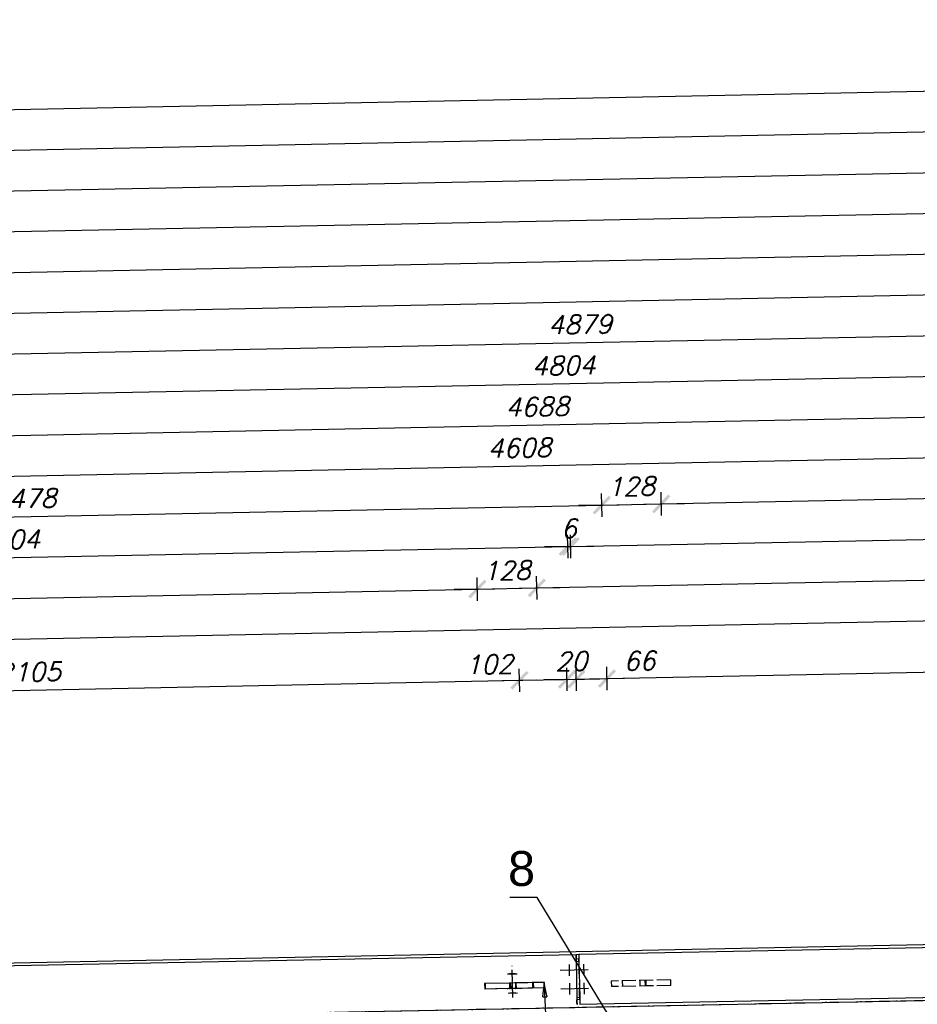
# Model space of a CAD drawing. Header units: millimetres. Extents: x 1814 to 94182, y 11562 to 49454.
# Tile 222 of 256: x 16289 to 16482, y 28853 to 29065. Entities that reach past the tile are written whole.
import ezdxf

# ---------------------------------------------------------------- set-up
doc = ezdxf.new("R2010")
doc.units = ezdxf.units.MM
doc.linetypes.add('ACAD_ISO02W100', pattern=[15, 12, -3])
doc.linetypes.add('ACAD_ISO04W100', pattern=[30, 24, -3, 0, -3])
doc.layers.add('wymiar', color=135, linetype='Continuous', lineweight=9)
doc.styles.add('ARIAL', font='arial.ttf')
doc.styles.add('WYMIARY', font='simplex.shx', dxfattribs={"oblique": 15})
doc.dimstyles.new('1-25', dxfattribs={"dimscale": 25, "dimtxt": 0.16, "dimasz": 0.2, "dimexe": 0.1, "dimexo": 0.1, "dimgap": 0.075, "dimtad": 1, "dimdec": 0, "dimlfac": 10, "dimrnd": 0.01, "dimzin": 9, "dimtxsty": 'WYMIARY', "dimblk": 'ARCHTICK', "dimcen": 0.2, "dimdle": 0.15, "dimadec": 1, "dimazin": 1, "dimtfac": 1, "dimtdec": 0, "dimtix": 1, "dimtmove": 2, "dimatfit": 3, "dimldrblk": 'ARCHTICK', "dimfxl": 0, "dimarcsym": 0})

# ---------------------------------------------------------------- blocks, each defined once
blk = doc.blocks.new('_ARCHTICK')
at = {"color": 0, "linetype": 'ByBlock', "lineweight": -2}
blk.add_solid([(0.398, 0.309), (0.309, 0.398), (-0.309, -0.398), (-0.398, -0.309)], dxfattribs=at)
blk = doc.blocks.new('*D718')
at = {"layer": 'Defpoints', "color": 0}
for p in [(17128.31, 28948.35), (17129.7, 28878.86), (16188.68, 28853.54)]:
    blk.add_point(p, dxfattribs=at)
at = {"layer": 'wymiar', "color": 0, "lineweight": -2}
for p, q in [((17128.36, 28945.85), (17128.26, 28950.84)), ((16183.41, 28929.44), (17132.06, 28948.42)), ((16187.21, 28927.02), (16187.11, 28932.02))]:
    blk.add_line(p, q, dxfattribs=at)
at = {"layer": 'wymiar', "color": 0, "lineweight": -2, "xscale": 5, "yscale": 5, "zscale": 5}
for p, rotation in [((17128.31, 28948.35), 1.146122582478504), ((16187.16, 28929.52), 181.1461225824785)]:
    blk.add_blockref('_ARCHTICK', p, dxfattribs=dict(at, rotation=rotation))
at = {"layer": 'wymiar', "color": 0, "insert": (16657.66, 28942.81), "char_height": 4, "attachment_point": 5, "rotation": 1.1461, "style": 'WYMIARY'}
blk.add_mtext('9413', dxfattribs=at)
blk = doc.blocks.new('*D719')
at = {"layer": 'Defpoints', "color": 0}
for p in [(16387.14, 28942.27), (16168, 28859.62), (16388.84, 28856.94)]:
    blk.add_point(p, dxfattribs=at)
at = {"layer": 'wymiar', "color": 0, "lineweight": -2}
for p, q in [((16387.19, 28939.77), (16387.09, 28944.77)), ((16162.69, 28937.78), (16390.89, 28942.34)), ((16166.49, 28935.35), (16166.39, 28940.35))]:
    blk.add_line(p, q, dxfattribs=at)
at = {"layer": 'wymiar', "color": 0, "lineweight": -2, "xscale": 5, "yscale": 5, "zscale": 5}
for p, rotation in [((16387.14, 28942.27), 1.146202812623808), ((16166.44, 28937.85), 181.1462028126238)]:
    blk.add_blockref('_ARCHTICK', p, dxfattribs=dict(at, rotation=rotation))
at = {"layer": 'wymiar', "color": 0, "insert": (16276.71, 28943.94), "char_height": 4, "attachment_point": 5, "rotation": 1.1462, "style": 'WYMIARY'}
blk.add_mtext('2207', dxfattribs=at)
blk = doc.blocks.new('*D720')
at = {"layer": 'Defpoints', "color": 0}
for p in [(16406.59, 28951.41), (16168, 28859.62), (16408.45, 28858.43)]:
    blk.add_point(p, dxfattribs=at)
at = {"layer": 'wymiar', "color": 0, "lineweight": -2}
for p, q in [((16406.64, 28948.91), (16406.54, 28953.91)), ((16162.52, 28946.53), (16410.34, 28951.49)), ((16166.31, 28944.1), (16166.21, 28949.1))]:
    blk.add_line(p, q, dxfattribs=at)
at = {"layer": 'wymiar', "color": 0, "lineweight": -2, "xscale": 5, "yscale": 5, "zscale": 5}
for p, rotation in [((16406.59, 28951.41), 1.146202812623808), ((16166.26, 28946.6), 181.1462028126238)]:
    blk.add_blockref('_ARCHTICK', p, dxfattribs=dict(at, rotation=rotation))
at = {"layer": 'wymiar', "color": 0, "insert": (16286.35, 28952.88), "char_height": 4, "attachment_point": 5, "rotation": 1.1462, "style": 'WYMIARY'}
blk.add_mtext('2404', dxfattribs=at)
blk = doc.blocks.new('*D721')
at = {"layer": 'Defpoints', "color": 0}
for p in [(16413.87, 28960.31), (16168, 28859.62), (16415.93, 28857.48)]:
    blk.add_point(p, dxfattribs=at)
at = {"layer": 'wymiar', "color": 0, "lineweight": -2}
for p, q in [((16413.92, 28957.81), (16413.82, 28962.81)), ((16162.34, 28955.28), (16417.62, 28960.38)), ((16166.14, 28952.85), (16166.04, 28957.85))]:
    blk.add_line(p, q, dxfattribs=at)
at = {"layer": 'wymiar', "color": 0, "lineweight": -2, "xscale": 5, "yscale": 5, "zscale": 5}
for p, rotation in [((16413.87, 28960.31), 1.146202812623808), ((16166.09, 28955.35), 181.1462028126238)]:
    blk.add_blockref('_ARCHTICK', p, dxfattribs=dict(at, rotation=rotation))
at = {"layer": 'wymiar', "color": 0, "insert": (16289.9, 28961.7), "char_height": 4, "attachment_point": 5, "rotation": 1.1462, "style": 'WYMIARY'}
blk.add_mtext('2478', dxfattribs=at)
blk = doc.blocks.new('*D722')
at = {"layer": 'Defpoints', "color": 0}
for p in [(16626.61, 28973.32), (16628.84, 28861.74), (16168, 28859.62)]:
    blk.add_point(p, dxfattribs=at)
at = {"layer": 'wymiar', "color": 0, "lineweight": -2}
for p, q in [((16626.66, 28970.82), (16626.56, 28975.82)), ((16162.17, 28964.02), (16630.36, 28973.39)), ((16165.96, 28961.6), (16165.86, 28966.6))]:
    blk.add_line(p, q, dxfattribs=at)
at = {"layer": 'wymiar', "color": 0, "lineweight": -2, "xscale": 5, "yscale": 5, "zscale": 5}
for p, rotation in [((16626.61, 28973.32), 1.146202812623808), ((16165.91, 28964.1), 181.1462028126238)]:
    blk.add_blockref('_ARCHTICK', p, dxfattribs=dict(at, rotation=rotation))
at = {"layer": 'wymiar', "color": 0, "insert": (16396.19, 28972.58), "char_height": 4, "attachment_point": 5, "rotation": 1.1462, "style": 'WYMIARY'}
blk.add_mtext('4608', dxfattribs=at)
blk = doc.blocks.new('*D723')
at = {"layer": 'Defpoints', "color": 0}
for p in [(16634.42, 28982.22), (16636.67, 28869.6), (16168, 28859.62)]:
    blk.add_point(p, dxfattribs=at)
at = {"layer": 'wymiar', "color": 0, "lineweight": -2}
for p, q in [((16634.47, 28979.72), (16634.37, 28984.72)), ((16161.99, 28972.77), (16638.17, 28982.3)), ((16165.79, 28970.35), (16165.69, 28975.35))]:
    blk.add_line(p, q, dxfattribs=at)
at = {"layer": 'wymiar', "color": 0, "lineweight": -2, "xscale": 5, "yscale": 5, "zscale": 5}
for p, rotation in [((16634.42, 28982.22), 1.146202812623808), ((16165.74, 28972.85), 181.1462028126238)]:
    blk.add_blockref('_ARCHTICK', p, dxfattribs=dict(at, rotation=rotation))
at = {"layer": 'wymiar', "color": 0, "insert": (16400, 28981.41), "char_height": 4, "attachment_point": 5, "rotation": 1.1462, "style": 'WYMIARY'}
blk.add_mtext('4688', dxfattribs=at)
blk = doc.blocks.new('*D724')
at = {"layer": 'Defpoints', "color": 0}
for p in [(16645.89, 28991.2), (16648.45, 28863.23), (16168, 28859.62)]:
    blk.add_point(p, dxfattribs=at)
at = {"layer": 'wymiar', "color": 0, "lineweight": -2}
for p, q in [((16645.94, 28988.71), (16645.84, 28993.7)), ((16161.81, 28981.52), (16649.64, 28991.28)), ((16165.61, 28979.1), (16165.51, 28984.09))]:
    blk.add_line(p, q, dxfattribs=at)
at = {"layer": 'wymiar', "color": 0, "lineweight": -2, "xscale": 5, "yscale": 5, "zscale": 5}
for p, rotation in [((16645.89, 28991.2), 1.146202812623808), ((16165.56, 28981.59), 181.1462028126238)]:
    blk.add_blockref('_ARCHTICK', p, dxfattribs=dict(at, rotation=rotation))
at = {"layer": 'wymiar', "color": 0, "insert": (16405.65, 28990.27), "char_height": 4, "attachment_point": 5, "rotation": 1.1462, "style": 'WYMIARY'}
blk.add_mtext('4804', dxfattribs=at)
blk = doc.blocks.new('*D725')
at = {"layer": 'Defpoints', "color": 0}
for p in [(16653.17, 29000.1), (16655.93, 28862.28), (16168, 28859.62)]:
    blk.add_point(p, dxfattribs=at)
at = {"layer": 'wymiar', "color": 0, "lineweight": -2}
for p, q in [((16653.22, 28997.6), (16653.12, 29002.6)), ((16161.64, 28990.27), (16656.92, 29000.18)), ((16165.44, 28987.84), (16165.34, 28992.84))]:
    blk.add_line(p, q, dxfattribs=at)
at = {"layer": 'wymiar', "color": 0, "lineweight": -2, "xscale": 5, "yscale": 5, "zscale": 5}
for p, rotation in [((16653.17, 29000.1), 1.146202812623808), ((16165.39, 28990.34), 181.1462028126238)]:
    blk.add_blockref('_ARCHTICK', p, dxfattribs=dict(at, rotation=rotation))
at = {"layer": 'wymiar', "color": 0, "insert": (16409.2, 28999.1), "char_height": 4, "attachment_point": 5, "rotation": 1.1462, "style": 'WYMIARY'}
blk.add_mtext('4879', dxfattribs=at)
blk = doc.blocks.new('*D726')
at = {"layer": 'Defpoints', "color": 0}
for p in [(16865.91, 29013.11), (16868.84, 28866.54), (16168, 28859.62)]:
    blk.add_point(p, dxfattribs=at)
at = {"layer": 'wymiar', "color": 0, "lineweight": -2}
for p, q in [((16865.96, 29010.61), (16865.86, 29015.61)), ((16161.46, 28999.02), (16869.66, 29013.19)), ((16165.26, 28996.59), (16165.16, 29001.59))]:
    blk.add_line(p, q, dxfattribs=at)
at = {"layer": 'wymiar', "color": 0, "lineweight": -2, "xscale": 5, "yscale": 5, "zscale": 5}
for p, rotation in [((16865.91, 29013.11), 1.146202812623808), ((16165.21, 28999.09), 181.1462028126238)]:
    blk.add_blockref('_ARCHTICK', p, dxfattribs=dict(at, rotation=rotation))
at = {"layer": 'wymiar', "color": 0, "insert": (16515.49, 29009.98), "char_height": 4, "attachment_point": 5, "rotation": 1.1462, "style": 'WYMIARY'}
blk.add_mtext('7008', dxfattribs=at)
blk = doc.blocks.new('*D727')
at = {"layer": 'Defpoints', "color": 0}
for p in [(16873.71, 29022.02), (16876.68, 28873.8), (16168, 28859.62)]:
    blk.add_point(p, dxfattribs=at)
at = {"layer": 'wymiar', "color": 0, "lineweight": -2}
for p, q in [((16873.76, 29019.52), (16873.66, 29024.52)), ((16161.29, 29007.76), (16877.46, 29022.09)), ((16165.09, 29005.34), (16164.99, 29010.34))]:
    blk.add_line(p, q, dxfattribs=at)
at = {"layer": 'wymiar', "color": 0, "lineweight": -2, "xscale": 5, "yscale": 5, "zscale": 5}
for p, rotation in [((16873.71, 29022.02), 1.146202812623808), ((16165.04, 29007.84), 181.1462028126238)]:
    blk.add_blockref('_ARCHTICK', p, dxfattribs=dict(at, rotation=rotation))
at = {"layer": 'wymiar', "color": 0, "insert": (16519.3, 29018.8), "char_height": 4, "attachment_point": 5, "rotation": 1.1462, "style": 'WYMIARY'}
blk.add_mtext('7088', dxfattribs=at)
blk = doc.blocks.new('*D728')
at = {"layer": 'Defpoints', "color": 0}
for p in [(16885.19, 29031), (16888.45, 28868.03), (16168, 28859.62)]:
    blk.add_point(p, dxfattribs=at)
at = {"layer": 'wymiar', "color": 0, "lineweight": -2}
for p, q in [((16885.24, 29028.5), (16885.14, 29033.5)), ((16161.11, 29016.51), (16888.94, 29031.07)), ((16164.91, 29014.09), (16164.81, 29019.09))]:
    blk.add_line(p, q, dxfattribs=at)
at = {"layer": 'wymiar', "color": 0, "lineweight": -2, "xscale": 5, "yscale": 5, "zscale": 5}
for p, rotation in [((16885.19, 29031), 1.146202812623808), ((16164.86, 29016.59), 181.1462028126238)]:
    blk.add_blockref('_ARCHTICK', p, dxfattribs=dict(at, rotation=rotation))
at = {"layer": 'wymiar', "color": 0, "insert": (16524.95, 29027.67), "char_height": 4, "attachment_point": 5, "rotation": 1.1462, "style": 'WYMIARY'}
blk.add_mtext('7205', dxfattribs=at)
blk = doc.blocks.new('*D729')
at = {"layer": 'Defpoints', "color": 0}
for p in [(16892.47, 29039.9), (16895.91, 28867.68), (16168, 28859.62)]:
    blk.add_point(p, dxfattribs=at)
at = {"layer": 'wymiar', "color": 0, "lineweight": -2}
for p, q in [((16892.52, 29037.4), (16892.42, 29042.4)), ((16160.94, 29025.26), (16896.22, 29039.97)), ((16164.74, 29022.84), (16164.64, 29027.84))]:
    blk.add_line(p, q, dxfattribs=at)
at = {"layer": 'wymiar', "color": 0, "lineweight": -2, "xscale": 5, "yscale": 5, "zscale": 5}
for p, rotation in [((16892.47, 29039.9), 1.146202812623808), ((16164.69, 29025.34), 181.1462028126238)]:
    blk.add_blockref('_ARCHTICK', p, dxfattribs=dict(at, rotation=rotation))
at = {"layer": 'wymiar', "color": 0, "insert": (16528.5, 29036.49), "char_height": 4, "attachment_point": 5, "rotation": 1.1462, "style": 'WYMIARY'}
blk.add_mtext('7279', dxfattribs=at)
blk = doc.blocks.new('*D730')
at = {"layer": 'Defpoints', "color": 0}
for p in [(17105.16, 29052.9), (17108.8, 28871.34), (16168, 28859.62)]:
    blk.add_point(p, dxfattribs=at)
at = {"layer": 'wymiar', "color": 0, "lineweight": -2}
for p, q in [((17105.21, 29050.41), (17105.11, 29055.4)), ((16160.76, 29034.01), (17108.91, 29052.98)), ((16164.56, 29031.58), (16164.46, 29036.58))]:
    blk.add_line(p, q, dxfattribs=at)
at = {"layer": 'wymiar', "color": 0, "lineweight": -2, "xscale": 5, "yscale": 5, "zscale": 5}
for p, rotation in [((17105.16, 29052.9), 1.146202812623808), ((16164.51, 29034.08), 181.1462028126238)]:
    blk.add_blockref('_ARCHTICK', p, dxfattribs=dict(at, rotation=rotation))
at = {"layer": 'wymiar', "color": 0, "insert": (16634.76, 29047.37), "char_height": 4, "attachment_point": 5, "rotation": 1.1462, "style": 'WYMIARY'}
blk.add_mtext('9408', dxfattribs=at)
blk = doc.blocks.new('*D731')
at = {"layer": 'Defpoints', "color": 0}
for p in [(17126.04, 29062.07), (17129.7, 28878.86), (16168, 28859.62)]:
    blk.add_point(p, dxfattribs=at)
at = {"layer": 'wymiar', "color": 0, "lineweight": -2}
for p, q in [((17126.09, 29059.57), (17125.99, 29064.57)), ((16160.59, 29042.76), (17129.79, 29062.15)), ((16164.39, 29040.33), (16164.29, 29045.33))]:
    blk.add_line(p, q, dxfattribs=at)
at = {"layer": 'wymiar', "color": 0, "lineweight": -2, "xscale": 5, "yscale": 5, "zscale": 5}
for p, rotation in [((17126.04, 29062.07), 1.146202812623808), ((16164.34, 29042.83), 181.1462028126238)]:
    blk.add_blockref('_ARCHTICK', p, dxfattribs=dict(at, rotation=rotation))
at = {"layer": 'wymiar', "color": 0, "insert": (16645.11, 29056.33), "char_height": 4, "attachment_point": 5, "rotation": 1.1462, "style": 'WYMIARY'}
blk.add_mtext('9619', dxfattribs=at)
blk = doc.blocks.new('*D732')
at = {"layer": 'Defpoints', "color": 0}
for p in [(16399.91, 28942.52), (16388.84, 28856.94), (16401.6, 28857.79)]:
    blk.add_point(p, dxfattribs=at)
at = {"layer": 'wymiar', "color": 0, "lineweight": -2}
for p, q in [((16387.19, 28939.77), (16387.09, 28944.77)), ((16399.96, 28940.03), (16399.86, 28945.02)), ((16387.14, 28942.27), (16382.14, 28942.17)), ((16387.14, 28942.27), (16399.91, 28942.52)), ((16399.91, 28942.52), (16404.9, 28942.62))]:
    blk.add_line(p, q, dxfattribs=at)
at = {"layer": 'wymiar', "color": 0, "lineweight": -2, "xscale": 5, "yscale": 5, "zscale": 5}
for p, rotation in [((16387.14, 28942.27), 1.146202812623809), ((16399.91, 28942.52), 181.1462028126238)]:
    blk.add_blockref('_ARCHTICK', p, dxfattribs=dict(at, rotation=rotation))
at = {"layer": 'wymiar', "color": 0, "insert": (16393.44, 28946.27), "char_height": 4, "attachment_point": 5, "rotation": 1.1462, "style": 'WYMIARY'}
blk.add_mtext('128', dxfattribs=at)
blk = doc.blocks.new('*D733')
at = {"layer": 'Defpoints', "color": 0}
for p in [(17128.14, 28957.09), (17129.7, 28878.86), (16401.6, 28857.79)]:
    blk.add_point(p, dxfattribs=at)
at = {"layer": 'wymiar', "color": 0, "lineweight": -2}
for p, q in [((17128.19, 28954.6), (17128.09, 28959.59)), ((16396.16, 28942.45), (17131.89, 28957.17)), ((16399.96, 28940.03), (16399.86, 28945.02))]:
    blk.add_line(p, q, dxfattribs=at)
at = {"layer": 'wymiar', "color": 0, "lineweight": -2, "xscale": 5, "yscale": 5, "zscale": 5}
for p, rotation in [((17128.14, 28957.09), 1.146202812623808), ((16399.91, 28942.52), 181.1462028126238)]:
    blk.add_blockref('_ARCHTICK', p, dxfattribs=dict(at, rotation=rotation))
at = {"layer": 'wymiar', "color": 0, "insert": (16763.95, 28953.68), "char_height": 4, "attachment_point": 5, "rotation": 1.1462, "style": 'WYMIARY'}
blk.add_mtext('7284', dxfattribs=at)
blk = doc.blocks.new('*D734')
at = {"layer": 'Defpoints', "color": 0}
for p in [(16407.19, 28951.42), (16408.45, 28858.43), (16409.13, 28854.57)]:
    blk.add_point(p, dxfattribs=at)
at = {"layer": 'wymiar', "color": 0, "lineweight": -2}
for p, q in [((16406.64, 28948.91), (16406.54, 28953.91)), ((16407.24, 28948.92), (16407.14, 28953.92)), ((16406.59, 28951.41), (16401.59, 28951.31)), ((16406.59, 28951.41), (16407.19, 28951.42)), ((16407.19, 28951.42), (16412.19, 28951.52))]:
    blk.add_line(p, q, dxfattribs=at)
at = {"layer": 'wymiar', "color": 0, "lineweight": -2, "xscale": 5, "yscale": 5, "zscale": 5}
for p, rotation in [((16406.59, 28951.41), 1.146202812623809), ((16407.19, 28951.42), 181.1462028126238)]:
    blk.add_blockref('_ARCHTICK', p, dxfattribs=dict(at, rotation=rotation))
at = {"layer": 'wymiar', "color": 0, "insert": (16406.81, 28955.29), "char_height": 4, "attachment_point": 5, "rotation": 1.1462, "style": 'WYMIARY'}
blk.add_mtext('6', dxfattribs=at)
blk = doc.blocks.new('*D735')
at = {"layer": 'Defpoints', "color": 0}
for p in [(17127.96, 28965.84), (17129.7, 28878.86), (16409.13, 28854.57)]:
    blk.add_point(p, dxfattribs=at)
at = {"layer": 'wymiar', "color": 0, "lineweight": -2}
for p, q in [((17128.01, 28963.34), (17127.91, 28968.34)), ((16403.44, 28951.35), (17131.71, 28965.92)), ((16407.24, 28948.92), (16407.14, 28953.92))]:
    blk.add_line(p, q, dxfattribs=at)
at = {"layer": 'wymiar', "color": 0, "lineweight": -2, "xscale": 5, "yscale": 5, "zscale": 5}
for p, rotation in [((17127.96, 28965.84), 1.146202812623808), ((16407.19, 28951.42), 181.1462028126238)]:
    blk.add_blockref('_ARCHTICK', p, dxfattribs=dict(at, rotation=rotation))
at = {"layer": 'wymiar', "color": 0, "insert": (16767.5, 28962.51), "char_height": 4, "attachment_point": 5, "rotation": 1.1462, "style": 'WYMIARY'}
blk.add_mtext('7209', dxfattribs=at)
blk = doc.blocks.new('*D736')
at = {"layer": 'Defpoints', "color": 0}
for p in [(16426.64, 28960.56), (16415.93, 28857.48), (16428.71, 28857.14)]:
    blk.add_point(p, dxfattribs=at)
at = {"layer": 'wymiar', "color": 0, "lineweight": -2}
for p, q in [((16413.92, 28957.81), (16413.82, 28962.81)), ((16426.69, 28958.06), (16426.59, 28963.06)), ((16413.87, 28960.31), (16426.64, 28960.56)), ((16426.64, 28960.56), (16431.64, 28960.66)), ((16413.87, 28960.31), (16408.87, 28960.21))]:
    blk.add_line(p, q, dxfattribs=at)
at = {"layer": 'wymiar', "color": 0, "lineweight": -2, "xscale": 5, "yscale": 5, "zscale": 5}
for p, rotation in [((16426.64, 28960.56), 181.1462028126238), ((16413.87, 28960.31), 1.146202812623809)]:
    blk.add_blockref('_ARCHTICK', p, dxfattribs=dict(at, rotation=rotation))
at = {"layer": 'wymiar', "color": 0, "insert": (16420.17, 28964.31), "char_height": 4, "attachment_point": 5, "rotation": 1.1462, "style": 'WYMIARY'}
blk.add_mtext('128', dxfattribs=at)
blk = doc.blocks.new('*D737')
at = {"layer": 'Defpoints', "color": 0}
for p in [(17127.79, 28974.59), (17129.7, 28878.86), (16428.71, 28857.14)]:
    blk.add_point(p, dxfattribs=at)
at = {"layer": 'wymiar', "color": 0, "lineweight": -2}
for p, q in [((17127.84, 28972.09), (17127.74, 28977.09)), ((16422.89, 28960.49), (17131.54, 28974.67)), ((16426.69, 28958.06), (16426.59, 28963.06))]:
    blk.add_line(p, q, dxfattribs=at)
at = {"layer": 'wymiar', "color": 0, "lineweight": -2, "xscale": 5, "yscale": 5, "zscale": 5}
for p, rotation in [((17127.79, 28974.59), 1.146202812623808), ((16426.64, 28960.56), 181.1462028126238)]:
    blk.add_blockref('_ARCHTICK', p, dxfattribs=dict(at, rotation=rotation))
at = {"layer": 'wymiar', "color": 0, "insert": (16777.14, 28971.45), "char_height": 4, "attachment_point": 5, "rotation": 1.1462, "style": 'WYMIARY'}
blk.add_mtext('7013', dxfattribs=at)
blk = doc.blocks.new('*D781')
at = {"layer": 'Defpoints', "color": 0}
for p in [(16396.19, 28922.68), (16397.6, 28852.21), (16187.1, 28848)]:
    blk.add_point(p, dxfattribs=at)
at = {"layer": 'wymiar', "color": 0, "lineweight": -2}
for p, q in [((16396.24, 28920.18), (16396.14, 28925.17)), ((16181.95, 28918.39), (16399.94, 28922.75)), ((16185.74, 28915.96), (16185.64, 28920.96))]:
    blk.add_line(p, q, dxfattribs=at)
at = {"layer": 'wymiar', "color": 0, "lineweight": -2, "xscale": 5, "yscale": 5, "zscale": 5}
for p, rotation in [((16396.19, 28922.68), 1.146119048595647), ((16185.69, 28918.46), 181.1461190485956)]:
    blk.add_blockref('_ARCHTICK', p, dxfattribs=dict(at, rotation=rotation))
at = {"layer": 'wymiar', "color": 0, "insert": (16290.87, 28924.44), "char_height": 4, "attachment_point": 5, "rotation": 1.1461, "style": 'WYMIARY'}
blk.add_mtext('2105', dxfattribs=at)
blk = doc.blocks.new('*D782')
at = {"layer": 'Defpoints', "color": 0}
for p in [(16406.4, 28922.88), (16397.6, 28852.21), (16407.81, 28852.42)]:
    blk.add_point(p, dxfattribs=at)
at = {"layer": 'wymiar', "color": 0, "lineweight": -2}
for p, q in [((16396.24, 28920.18), (16396.14, 28925.17)), ((16406.45, 28920.38), (16406.35, 28925.38)), ((16392.45, 28922.6), (16410.15, 28922.95))]:
    blk.add_line(p, q, dxfattribs=at)
at = {"layer": 'wymiar', "color": 0, "lineweight": -2, "xscale": 5, "yscale": 5, "zscale": 5}
for p, rotation in [((16396.19, 28922.68), 181.1461190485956), ((16406.4, 28922.88), 1.146119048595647)]:
    blk.add_blockref('_ARCHTICK', p, dxfattribs=dict(at, rotation=rotation))
at = {"layer": 'wymiar', "color": 0, "insert": (16389.67, 28926.09), "char_height": 4, "attachment_point": 5, "rotation": 1.1461, "style": 'WYMIARY'}
blk.add_mtext('102', dxfattribs=at)
blk = doc.blocks.new('*D783')
at = {"layer": 'Defpoints', "color": 0}
for p in [(16408.42, 28922.92), (16407.81, 28852.42), (16409.83, 28852.46)]:
    blk.add_point(p, dxfattribs=at)
at = {"layer": 'wymiar', "color": 0, "lineweight": -2}
for p, q in [((16406.45, 28920.38), (16406.35, 28925.38)), ((16408.47, 28920.42), (16408.37, 28925.42)), ((16406.4, 28922.88), (16401.4, 28922.78)), ((16406.4, 28922.88), (16408.42, 28922.92)), ((16408.42, 28922.92), (16413.42, 28923.02))]:
    blk.add_line(p, q, dxfattribs=at)
at = {"layer": 'wymiar', "color": 0, "lineweight": -2, "xscale": 5, "yscale": 5, "zscale": 5}
for p, rotation in [((16406.4, 28922.88), 1.146119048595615), ((16408.42, 28922.92), 181.1461190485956)]:
    blk.add_blockref('_ARCHTICK', p, dxfattribs=dict(at, rotation=rotation))
at = {"layer": 'wymiar', "color": 0, "insert": (16407.33, 28926.77), "char_height": 4, "attachment_point": 5, "rotation": 1.1461, "style": 'WYMIARY'}
blk.add_mtext('20', dxfattribs=at)
blk = doc.blocks.new('*D784')
at = {"layer": 'Defpoints', "color": 0}
for p in [(16414.99, 28923.05), (16409.83, 28852.46), (16416.4, 28852.59)]:
    blk.add_point(p, dxfattribs=at)
at = {"layer": 'wymiar', "color": 0, "lineweight": -2}
for p, q in [((16408.47, 28920.42), (16408.37, 28925.42)), ((16415.04, 28920.55), (16414.94, 28925.55)), ((16404.67, 28922.84), (16418.74, 28923.13))]:
    blk.add_line(p, q, dxfattribs=at)
at = {"layer": 'wymiar', "color": 0, "lineweight": -2, "xscale": 5, "yscale": 5, "zscale": 5}
for p, rotation in [((16408.42, 28922.92), 181.1461190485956), ((16414.99, 28923.05), 1.146119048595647)]:
    blk.add_blockref('_ARCHTICK', p, dxfattribs=dict(at, rotation=rotation))
at = {"layer": 'wymiar', "color": 0, "insert": (16421.97, 28926.85), "char_height": 4, "attachment_point": 5, "rotation": 1.1461, "style": 'WYMIARY'}
blk.add_mtext('66', dxfattribs=at)
blk = doc.blocks.new('*D785')
at = {"layer": 'Defpoints', "color": 0}
for p in [(16639.74, 28927.55), (16641.15, 28857.09), (16416.4, 28852.59)]:
    blk.add_point(p, dxfattribs=at)
at = {"layer": 'wymiar', "color": 0, "lineweight": -2}
for p, q in [((16639.79, 28925.05), (16639.69, 28930.05)), ((16411.25, 28922.98), (16643.49, 28927.62)), ((16415.04, 28920.55), (16414.94, 28925.55))]:
    blk.add_line(p, q, dxfattribs=at)
at = {"layer": 'wymiar', "color": 0, "lineweight": -2, "xscale": 5, "yscale": 5, "zscale": 5}
for p, rotation in [((16639.74, 28927.55), 1.146119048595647), ((16414.99, 28923.05), 181.1461190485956)]:
    blk.add_blockref('_ARCHTICK', p, dxfattribs=dict(at, rotation=rotation))
at = {"layer": 'wymiar', "color": 0, "insert": (16527.29, 28929.17), "char_height": 4, "attachment_point": 5, "rotation": 1.1461, "style": 'WYMIARY'}
blk.add_mtext('2248', dxfattribs=at)

msp = doc.modelspace()

# ---------------------------------------------------------------- linework, layer by layer
at = {"color": 145, "linetype": 'Continuous', "ltscale": 0.25}
for p, q in [((16168.005, 28859.623), (16636.683, 28868.999)), ((16408.94, 28863.813), (16638.359, 28868.403)), ((16168.005, 28847.62), (17129.704, 28866.86)), ((16168.005, 28858.993), (16408.34, 28863.801)), ((16408.34, 28863.801), (16408.94, 28863.813)), ((16408.34, 28863.801), (16408.342, 28863.687)), ((16408.342, 28863.687), (16408.349, 28863.362)), ((16408.349, 28863.362), (16408.358, 28862.875)), ((16408.94, 28863.813), (16408.942, 28863.699)), ((16408.942, 28863.699), (16408.948, 28863.374)), ((16408.948, 28863.374), (16408.958, 28862.887)), ((16408.358, 28862.875), (16408.37, 28862.301)), ((16408.37, 28862.301), (16408.97, 28862.313)), ((16408.37, 28862.301), (16408.525, 28854.563)), ((16408.958, 28862.887), (16408.97, 28862.313)), ((16408.97, 28862.313), (16409.124, 28854.575)), ((16394.097, 28857.645), (16388.695, 28857.537)), ((16388.695, 28857.537), (16388.719, 28856.337)), ((16395.378, 28857.67), (16394.097, 28857.645)), ((16394.097, 28857.645), (16394.121, 28856.445)), ((16396.743, 28857.698), (16395.378, 28857.67)), ((16397.982, 28857.723), (16396.743, 28857.698)), ((16398.908, 28857.741), (16397.982, 28857.723)), ((16398.989, 28857.743), (16398.908, 28857.741)), ((16401.503, 28857.793), (16398.989, 28857.743)), ((16398.989, 28857.743), (16399.013, 28856.543)), ((16401.527, 28856.593), (16401.503, 28857.793)), ((16409.154, 28853.075), (16648.555, 28857.865)), ((16394.121, 28856.445), (16388.719, 28856.337)), ((16395.402, 28856.471), (16394.121, 28856.445)), ((16396.767, 28856.498), (16395.402, 28856.471)), ((16398.006, 28856.523), (16396.767, 28856.498)), ((16398.932, 28856.541), (16398.006, 28856.523)), ((16399.013, 28856.543), (16398.932, 28856.541)), ((16401.398, 28856.591), (16399.013, 28856.543)), ((16401.527, 28856.593), (16401.398, 28856.591)), ((16408.525, 28854.563), (16409.124, 28854.575)), ((16408.525, 28854.563), (16408.536, 28853.989)), ((16408.536, 28853.989), (16408.546, 28853.502)), ((16408.546, 28853.502), (16408.552, 28853.177)), ((16408.552, 28853.177), (16408.555, 28853.063)), ((16409.124, 28854.575), (16409.136, 28854.001)), ((16409.136, 28854.001), (16409.146, 28853.514)), ((16409.146, 28853.514), (16409.152, 28853.189)), ((16409.152, 28853.189), (16409.154, 28853.075))]:
    msp.add_line(p, q, dxfattribs=at)
at = {"color": 10, "linetype": 'ACAD_ISO04W100', "ltscale": 0.25}
for p, q in [((16166.504, 28847.59), (17131.205, 28866.89)), ((16394.777, 28854.505), (16394.629, 28861.909)), ((16406.831, 28861.6), (16406.879, 28859.201)), ((16409.935, 28861.662), (16409.983, 28859.263)), ((16393.651, 28859.589), (16395.699, 28859.63)), ((16395.301, 28859.622), (16394.049, 28859.597)), ((16410.959, 28860.483), (16404.555, 28860.355)), ((16406.855, 28860.401), (16406.855, 28860.401)), ((16409.959, 28860.463), (16409.959, 28860.463)), ((16406.911, 28857.601), (16406.959, 28855.202)), ((16410.015, 28857.663), (16410.063, 28855.264)), ((16393.733, 28855.485), (16395.781, 28855.526)), ((16395.383, 28855.518), (16394.131, 28855.493)), ((16411.039, 28856.483), (16404.635, 28856.355)), ((16406.935, 28856.401), (16406.935, 28856.401)), ((16410.039, 28856.463), (16410.039, 28856.463))]:
    msp.add_line(p, q, dxfattribs=at)
at = {"color": 84, "linetype": 'ACAD_ISO02W100', "ltscale": 0.25}
for p, q in [((16408.34, 28863.801), (16408.94, 28863.813)), ((16408.36, 28862.801), (16408.34, 28863.801)), ((16408.96, 28862.813), (16408.36, 28862.801)), ((16408.964, 28862.614), (16408.96, 28862.813)), ((16408.983, 28861.643), (16408.964, 28862.614)), ((16408.983, 28861.625), (16408.983, 28861.643)), ((16408.984, 28861.606), (16408.983, 28861.625)), ((16408.992, 28861.209), (16408.989, 28861.33)), ((16409.001, 28860.763), (16408.992, 28861.209)), ((16409.001, 28860.743), (16409.001, 28860.763)), ((16409.003, 28860.638), (16409.001, 28860.743)), ((16409.004, 28860.591), (16409.003, 28860.638)), ((16409.017, 28859.967), (16409.011, 28860.242)), ((16409.019, 28859.864), (16409.017, 28859.967)), ((16409.024, 28859.607), (16409.019, 28859.864)), ((16409.031, 28859.266), (16409.031, 28859.268)), ((16409.031, 28859.244), (16409.031, 28859.266)), ((16388.833, 28857.539), (16388.857, 28856.34)), ((16394.095, 28857.645), (16394.034, 28857.644)), ((16394.034, 28857.644), (16394.058, 28856.444)), ((16394.121, 28857.645), (16394.095, 28857.645)), ((16394.14, 28857.646), (16394.164, 28856.446)), ((16394.293, 28857.649), (16394.317, 28856.449)), ((16395.307, 28857.669), (16395.209, 28857.667)), ((16395.394, 28857.671), (16395.307, 28857.669)), ((16395.559, 28857.674), (16395.394, 28857.671)), ((16395.418, 28856.471), (16395.394, 28857.671)), ((16395.519, 28856.473), (16395.495, 28857.673)), ((16399.161, 28857.746), (16399.185, 28856.546)), ((16401.601, 28857.795), (16401.503, 28857.793)), ((16401.601, 28857.795), (16401.503, 28857.793)), ((16401.625, 28856.595), (16401.601, 28857.795)), ((16409.07, 28857.298), (16409.063, 28857.644)), ((16409.07, 28857.281), (16409.07, 28857.298)), ((16428.682, 28858.337), (16415.913, 28858.081)), ((16415.913, 28858.081), (16415.937, 28856.881)), ((16428.706, 28857.137), (16415.937, 28856.881)), ((16418.377, 28856.93), (16418.353, 28858.13)), ((16422.019, 28858.203), (16422.043, 28857.004)), ((16423.245, 28857.028), (16423.221, 28858.227)), ((16428.706, 28857.137), (16423.245, 28857.028)), ((16423.398, 28857.031), (16423.374, 28858.231)), ((16428.706, 28857.137), (16428.682, 28858.337)), ((16394.058, 28856.444), (16388.719, 28856.337)), ((16393.555, 28856.434), (16393.702, 28856.437)), ((16394.058, 28856.444), (16393.84, 28856.439)), ((16394.058, 28856.444), (16394.145, 28856.446)), ((16394.121, 28856.445), (16394.058, 28856.444)), ((16394.219, 28856.447), (16394.145, 28856.446)), ((16394.219, 28856.447), (16394.235, 28856.447)), ((16394.235, 28856.447), (16394.277, 28856.448)), ((16394.53, 28856.453), (16394.277, 28856.448)), ((16394.53, 28856.453), (16394.698, 28856.457)), ((16394.698, 28856.457), (16394.85, 28856.46)), ((16394.927, 28856.461), (16394.85, 28856.46)), ((16395.136, 28856.465), (16394.927, 28856.461)), ((16395.266, 28856.468), (16395.136, 28856.465)), ((16395.266, 28856.468), (16395.269, 28856.468)), ((16395.331, 28856.469), (16395.269, 28856.468)), ((16395.331, 28856.469), (16395.418, 28856.471)), ((16395.566, 28856.474), (16395.418, 28856.471)), ((16395.891, 28856.48), (16395.784, 28856.478)), ((16395.933, 28856.481), (16395.891, 28856.48)), ((16395.933, 28856.481), (16395.937, 28856.481)), ((16401.527, 28856.593), (16401.398, 28856.591)), ((16401.527, 28856.593), (16401.474, 28856.592)), ((16401.625, 28856.595), (16401.527, 28856.593)), ((16409.083, 28856.638), (16409.082, 28856.718)), ((16409.093, 28856.145), (16409.083, 28856.638)), ((16409.096, 28855.994), (16409.093, 28856.145)), ((16409.099, 28855.828), (16409.096, 28855.994)), ((16409.102, 28855.679), (16409.099, 28855.828)), ((16409.111, 28855.245), (16409.102, 28855.679)), ((16409.13, 28854.274), (16409.111, 28855.245)), ((16408.529, 28854.326), (16408.535, 28854.063)), ((16409.134, 28854.075), (16408.535, 28854.063)), ((16408.555, 28853.063), (16408.535, 28854.063)), ((16408.546, 28853.512), (16408.546, 28853.5)), ((16408.555, 28853.063), (16408.546, 28853.5)), ((16409.134, 28854.075), (16409.13, 28854.274))]:
    msp.add_line(p, q, dxfattribs=at)
at = {"color": 0, "linetype": 'ByBlock', "lineweight": -2}
for p, q in [((16401.209, 28854.677, -778.226), (16401.515, 28857.193, -778.226)), ((16401.515, 28857.193, -778.226), (16402.042, 28854.714, -778.226)), ((16401.209, 28854.677, -778.226), (16402.042, 28854.714, -778.226))]:
    msp.add_line(p, q, dxfattribs=at)
at = {"color": 7}
for points in [[(16417.888, 28846.532), (16399.978, 28875.997), (16394.151, 28875.997)], [(16401.515, 28857.193), (16403.115, 28821.052), (16426.423, 28821.052)]]:
    msp.add_lwpolyline(points, dxfattribs=at)

# ---------------------------------------------------------------- texts
at = {"color": 7, "style": 'ARIAL'}
msp.add_text('8', height=7.5, dxfattribs=at).set_placement((16393.726, 28878.497))

# ---------------------------------------------------------------- dimensions: what is measured, and where the dimension line sits
at = {"layer": 'wymiar'}
for base, p1, p2, angle, picture, middle in [((17126.039, 29062.074), (16168.005, 28859.623), (17129.704, 28878.863), 181.1462, '*D731', (16645.111, 29056.327)), ((17105.165, 29052.905), (16168.005, 28859.623), (17108.797, 28871.343), 181.1462, '*D730', (16634.762, 29047.369)), ((16892.467, 29039.897), (16168.005, 28859.623), (16895.912, 28867.684), 181.1462, '*D729', (16528.5, 29036.491)), ((16885.187, 29031), (16168.005, 28859.623), (16888.447, 28868.035), 181.1462, '*D728', (16524.948, 29027.668)), ((16873.711, 29022.018), (16168.005, 28859.623), (16876.676, 28873.801), 181.1462, '*D727', (16519.297, 29018.803)), ((16865.912, 29013.111), (16168.005, 28859.623), (16868.845, 28866.543), 181.1462, '*D726', (16515.486, 29009.975)), ((16653.168, 29000.102), (16168.005, 28859.623), (16655.925, 28862.283), 181.1462, '*D725', (16409.201, 28999.097)), ((16645.887, 28991.205), (16168.005, 28859.623), (16648.447, 28863.233), 181.1462, '*D724', (16405.648, 28990.274)), ((16634.418, 28982.224), (16168.005, 28859.623), (16636.671, 28869.599), 181.1462, '*D723', (16400.001, 28981.409)), ((16626.612, 28973.316), (16168.005, 28859.623), (16628.845, 28861.741), 181.1462, '*D722', (16396.186, 28972.581)), ((17127.789, 28974.591), (16428.706, 28857.137), (17129.705, 28878.863), 181.1462, '*D737', (16777.135, 28971.451)), ((17127.964, 28965.843), (16409.13, 28854.575), (17129.705, 28878.863), 181.1462, '*D735', (16767.501, 28962.507)), ((16426.636, 28960.563), (16415.925, 28857.481), (16428.706, 28857.137), 181.1462, '*D736', (16420.174, 28964.31)), ((16413.868, 28960.308), (16168.005, 28859.623), (16415.925, 28857.481), 181.1462, '*D721', (16289.901, 28961.703)), ((17128.139, 28957.095), (16401.601, 28857.795), (17129.705, 28878.863), 181.1462, '*D733', (16763.945, 28953.684)), ((16407.192, 28951.422), (16408.447, 28858.432), (16409.13, 28854.575), 181.1462, '*D734', (16406.812, 28955.29)), ((16406.587, 28951.41), (16168.005, 28859.623), (16408.447, 28858.432), 181.1462, '*D720', (16286.348, 28952.88)), ((17128.314, 28948.345), (16188.682, 28853.535), (17129.705, 28878.863), 181.14612, '*D718', (16657.66, 28942.805)), ((16399.906, 28942.525), (16388.845, 28856.94), (16401.601, 28857.795), 181.1462, '*D732', (16393.444, 28946.271)), ((16387.137, 28942.269), (16168.005, 28859.623), (16388.845, 28856.94), 181.1462, '*D719', (16276.711, 28943.936)), ((16639.745, 28927.548), (16416.405, 28852.59), (16641.154, 28857.086), 181.14612, '*D785', (16527.292, 28929.174)), ((16408.424, 28922.92), (16407.811, 28852.418), (16409.834, 28852.458), 181.14612, '*D783', (16407.335, 28926.774)), ((16396.195, 28922.675), (16187.105, 28848.002), (16397.604, 28852.214), 181.14612, '*D781', (16290.867, 28924.444))]:
    dim = msp.add_linear_dim(base=base, p1=p1, p2=p2, angle=angle, dimstyle='1-25', dxfattribs=at)
    dim.commit()
    dim.dimension.update_dxf_attribs({"geometry": picture, "text_midpoint": middle})
for base, p1, p2, picture, middle in [((16406.401, 28922.879), (16397.604, 28852.214), (16407.811, 28852.418), '*D782', (16389.673, 28926.089)), ((16414.995, 28923.051), (16409.834, 28852.458), (16416.405, 28852.59), '*D784', (16421.966, 28926.85))]:
    dim = msp.add_linear_dim(base=base, p1=p1, p2=p2, angle=181.14612, dimstyle='1-25', dxfattribs=at)
    dim.commit()
    dim.dimension.update_dxf_attribs({"geometry": picture, "text_midpoint": middle, "dimtype": 160})

doc.saveas('drawing.dxf')
